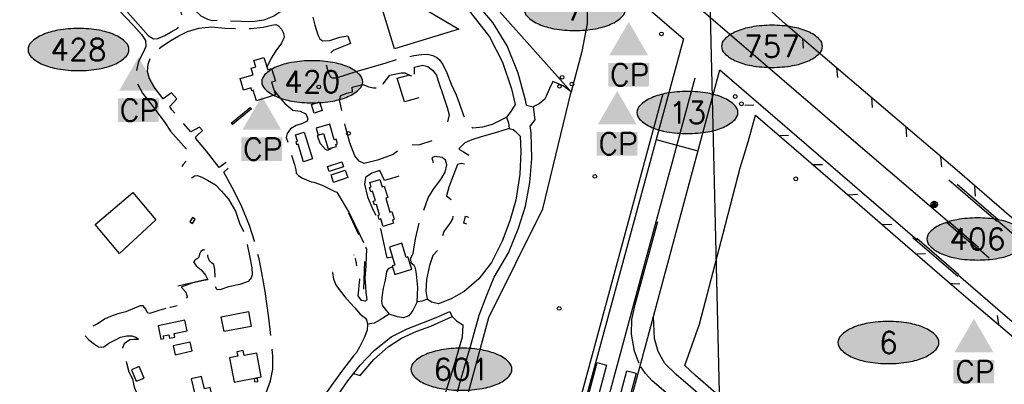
# Model space of a CAD drawing. Header units: feet. Extents: x 30669 to 99318, y 4696 to 26220.
# Tile 43 of 128: x 83898 to 86062, y 12652 to 13453. Entities that reach past the tile are written whole.
import ezdxf
from ezdxf.enums import TextEntityAlignment as Align

# ---------------------------------------------------------------- set-up
doc = ezdxf.new("R2010")
doc.units = ezdxf.units.FT
doc.header["$LTSCALE"] = 600
doc.header["$MEASUREMENT"] = 0
doc.linetypes.add('AERO5', pattern=[0.35, 0.3, -0.05])
doc.linetypes.add('DASHED', pattern=[0.75, 0.5, -0.25])
doc.layers.get('0').update_dxf_attribs({"linetype": 'CONTINUOUS'})
for name, color, linetype in [('ALAImisc', 253, 'CONTINUOUS'), ('ELIF', 253, 'CONTINUOUS'), ('ELIG', 253, 'CONTINUOUS'), ('ELIST', 2, 'CONTINUOUS'), ('ELRGOV', 1, 'CONTINUOUS'), ('ELYSP', 251, 'CONTINUOUS'), ('ELYSU', 251, 'CONTINUOUS'), ('EMASK', 155, 'CONTINUOUS'), ('ESPH', 2, 'CONTINUOUS'), ('ESRGOV', 2, 'CONTINUOUS'), ('ESRP', 2, 'CONTINUOUS'), ('S--2', 2, 'CONTINUOUS')]:
    doc.layers.add(name, color=color, linetype=linetype)
doc.styles.add('L80', font='simplex', dxfattribs={"height": 48})
doc.styles.add('ROMANS', font='simplex.shx', dxfattribs={"height": 0.14})
doc.linetypes.add('BRL_LINE', pattern='A,12.5,-5,["BRL",ROMANS,S=2.5,R=0,X=-2.5,Y=-1.25],-7.5,12.5,-6.25,12.5,-6.25', length=62.5)

# ---------------------------------------------------------------- blocks, each defined once
blk = doc.blocks.new('MISC-OBJECT')
blk.add_circle((0, 0), 0.54)
blk = doc.blocks.new('Ovalid')
at = {"layer": 'EMASK'}
h = blk.add_hatch(color=256, dxfattribs=at)
edge = h.paths.add_edge_path()
edge.add_arc((0.1493, 0), 0.0355, 0, 44.8308)
edge.add_arc((0.0788, -0.0701), 0.135, 44.8308, 67.3801)
edge.add_arc((0.0313, -0.184), 0.2583, 67.3801, 80.2078)
edge.add_arc((0, -0.3655), 0.4425, 80.2078, 90)
edge.add_arc((0, -0.3655), 0.4425, 90, 99.7922)
edge.add_arc((-0.0313, -0.184), 0.2583, 99.7922, 112.6199)
edge.add_arc((-0.0788, -0.0701), 0.135, 112.6199, 135.1692)
edge.add_arc((-0.1493, 0), 0.0355, 135.1692, 180)
edge.add_arc((-0.1493, 0), 0.0355, 180, 224.8308)
edge.add_arc((-0.0788, 0.0701), 0.135, 224.8308, 247.3801)
edge.add_arc((-0.0313, 0.184), 0.2583, 247.3801, 260.2078)
edge.add_arc((0, 0.3655), 0.4425, 260.2078, 270)
edge.add_arc((0, 0.3655), 0.4425, 270, 279.7922)
edge.add_arc((0.0313, 0.184), 0.2583, 279.7922, 292.6199)
edge.add_arc((0.0788, 0.0701), 0.135, 292.6199, 315.1692)
edge.add_arc((0.1493, 0), 0.0355, 315.1692, 360)
blk.add_lwpolyline([(0.1848, 0, 0.198145), (0.1745, 0.025, 0.098709), (0.1307, 0.0544, 0.05603), (0.0753, 0.0706, 0.042752), (0, 0.077, 0.042752), (-0.0753, 0.0706, 0.05603), (-0.1307, 0.0544, 0.098709), (-0.1745, 0.025, 0.198145), (-0.1848, 0, 0.198145), (-0.1745, -0.025, 0.098709), (-0.1307, -0.0544, 0.05603), (-0.0753, -0.0706, 0.042752), (0, -0.077, 0.042752), (0.0753, -0.0706, 0.05603), (0.1307, -0.0544, 0.098709), (0.1745, -0.025, 0.198145)], format="xyb", close=True)
at = {"style": 'L80'}
blk.add_attdef('ID', text='', height=0.08, dxfattribs=at).set_placement((0, 0), align=Align.MIDDLE)
blk = doc.blocks.new('STS_CP')
at = {"layer": 'EMASK'}
blk.add_solid([(-0.0749, -0.0691), (-0.0749, -0.1553), (0.0753, -0.0691), (0.0734, -0.1553)], dxfattribs=at)
at = {"layer": 'ESPH'}
blk.add_solid([(0, 0.0818), (0.0709, -0.0409), (-0.0709, -0.0409)], dxfattribs=at)
at = {"layer": 'ESPH', "style": 'L80'}
blk.add_text('CP', height=0.08, dxfattribs=at).set_placement((-0.0684, -0.152))

msp = doc.modelspace()

# ---------------------------------------------------------------- hatches: boundary and pattern name
at = {"layer": 'S--2', "linetype": 'BRL_LINE'}
h = msp.add_hatch(color=256, dxfattribs=at)
h.paths.add_polyline_path([(85907.4, 13054.5), (85903.9, 13048), (85907.6, 13047.5)])
h.paths.add_polyline_path([(85907.6, 13047.5), (85903.9, 13048), (85901.6, 13043.9), (85907.6, 13044.1)])
h.paths.add_polyline_path([(85912, 13046.9), (85907.6, 13047.5), (85907.6, 13044.1), (85913.7, 13044.2)])
h.paths.add_polyline_path([(85907.4, 13054.5), (85907.6, 13047.5), (85912, 13046.9)])

# ---------------------------------------------------------------- linework, layer by layer
at = {"layer": 'ALAImisc', "linetype": 'Continuous', "elevation": -54.7, "flags": 128}
for points in [[(85399.4, 13569.5), (85399.4, 13569.5), (84173.6, 14622.5), (83946.6, 14817.7), (82953.1, 15672.1), (82857.6, 15561.2), (83860.2, 14697.9), (84059.4, 14526.5), (85356.5, 13411.5)], [(85356.5, 13411.5), (84854.4, 11561.7)], [(85620.6, 13390.5), (85618.9, 13411.1)], [(86769.2, 11436.5), (85981.7, 12112.3), (85876, 12208.6), (85795.7, 12281.5), (85680.4, 12380.6), (85628.3, 12425.4), (85537, 12504), (85372.1, 12646.7), (85340.3, 12674), (85315.9, 12697.8), (85300.8, 12724.3), (85293, 12753.2), (85290.4, 12801.7), (85436.3, 13342.9), (85869.9, 12969.6)], [(85695.6, 13326.2), (85693.8, 13347.6)], [(84984.7, 11857.9), (85016.6, 11975.5), (85037.5, 12051.2), (85069, 12168.5), (85096.7, 12269.8), (85121.6, 12361.4), (85172.6, 12552.8), (85225.2, 12747.2), (85277.2, 12940), (85330, 13133.1), (85382.6, 13325.6)], [(85310.9, 13290.1), (84843, 11562.9), (84959.1, 11531.7), (85212.8, 12466.4), (85236.3, 12507.4), (85275.1, 12532), (85324.2, 12535), (85370.3, 12517)], [(85511.3, 13265.3), (85491.1, 13264.5)], [(85772, 13260.3), (85770.2, 13282.4)], [(85587.5, 13199), (85569.2, 13198.3)], [(85847.7, 13196.3), (85846, 13217.7)], [(85296.5, 13190.3), (85388.3, 13164.9)], [(85662.1, 13134.8), (85641.6, 13134.1)], [(85924.1, 13129.8), (85922.3, 13151.9)], [(86045.5, 13010.1), (86023.2, 13029.2), (85939.7, 13100.9)], [(86048, 13013.7), (85957.6, 13091.4)], [(85739.2, 13069), (85718.6, 13068.2)], [(85998.4, 13065.5), (85996.7, 13086.7)], [(85259.2, 12697.8), (85249, 12724.9), (85242.2, 12762.8), (85242.8, 12794.7), (85250.5, 12827.9), (85300.2, 13010.3)], [(85814.5, 13003.5), (85793.5, 13002.8)], [(86002.4, 12949.8), (85935.5, 13007.4), (85938.6, 13010.9), (86005.1, 12953.6)], [(86046.7, 13011.9), (86437.4, 12676), (87056.7, 12143.7), (87685.4, 11602.9), (88128.8, 11221.3), (88220.9, 11142.1), (89403.9, 10125.2), (89357.8, 10070.3), (89309.1, 10012.9), (88135.3, 11021.5), (88040.3, 11103.1), (87455.2, 11606.1)], [(85959.4, 12889.5), (85860.9, 12974.3)], [(85961.9, 12893), (85869.1, 12972.8)], [(85888.2, 12939.1), (85869.4, 12938.4)], [(86003.8, 12951.7), (86028.6, 12930.2)], [(85943.5, 12873.9), (85948.5, 12874.2)], [(85946, 12870.7), (85945.1, 12870.6), (85943.5, 12873.9), (85943.5, 12873.9)], [(85963.8, 12873.4), (85947.2, 12872.4)], [(87267.6, 11767.1), (86841.8, 12131.8), (86143.2, 12734), (85960.7, 12891.3)], [(84854.4, 11561.7), (84948.6, 11535.8), (85290.4, 12801.7)], [(86045.5, 12803.5), (86048.7, 12784.7)], [(85381.9, 12579.2), (85323.1, 12630.1), (85288.1, 12660.4), (85273.4, 12676), (85262.9, 12690.6)]]:
    msp.add_lwpolyline(points, dxfattribs=at)
at = {"layer": 'ALAImisc', "linetype": 'DASHED', "ltscale": 30, "elevation": -54.7, "flags": 128}
msp.add_lwpolyline([(85941.5, 13006.4), (85725.3, 13191.3), (85572.6, 13322.6), (85422.2, 13452.5), (85270.1, 13583.1), (85118.9, 13713.3), (84966.9, 13843.9), (84815.6, 13973.8), (84663.7, 14104.5), (84512.4, 14234.5), (84360.4, 14365.1), (84208.8, 14495.4), (84057.7, 14625.5), (83913.1, 14749.6), (83906, 14755.7), (83754.3, 14886.7), (83602.9, 15016.8), (83450.7, 15147.4), (83602.9, 15016.8), (83214.1, 15350.9)], dxfattribs=at)
at = {"layer": 'ALAImisc', "linetype": 'Continuous', "elevation": -54.7, "flags": 128}
for points in [[(85187.3, 12694.6), (85148.4, 12548.7), (85127.9, 12554.1), (85166.8, 12700), (85187.3, 12694.6)], [(85252.4, 12677), (85213.5, 12531.1), (85193.1, 12536.5), (85232, 12682.4), (85252.4, 12677)]]:
    msp.add_lwpolyline(points, close=True, dxfattribs=at)
at = {"layer": 'ELIF', "linetype": 'Continuous', "elevation": -54.7, "flags": 128}
for points in [[(85620.5, 11175.8), (85570.2, 10988.8), (85458.6, 10773), (84995.8, 10821.9), (84958, 10826), (84921, 10830.3), (84910.2, 10831.2), (84678.1, 10887), (84646, 10902.7), (84597.2, 10934.2), (84578.2, 10953.6), (84565.2, 10966.9), (84531.9, 11010.8), (84515.3, 11039.7), (84506.4, 11060.6), (84490.8, 11123.3), (84490.4, 11152.3), (84492.3, 11185.7), (84503, 11230.5), (84929, 12799.5), (85047.7, 13037.8), (85110.2, 13295), (84922.4, 13505.6)], [(84775, 13281.8), (84743.3, 13272.9), (84727.7, 13324.9), (84755.1, 13332.2)], [(84880.7, 13004.5), (84874.3, 13006.5), (84877.6, 13021.9), (84884.4, 13019.6)], [(84245.4, 12868.5), (84309.7, 12883.5)]]:
    msp.add_lwpolyline(points, dxfattribs=at)
for points in [[(84862.7, 13432.5), (84721.5, 13389), (84686.9, 13502.4), (84724, 13514.8), (84862.7, 13432.5)], [(84197.1, 13013.6), (84117.5, 12939.5), (84064, 13003.5), (84146.9, 13073.5), (84197.1, 13013.6)]]:
    msp.add_lwpolyline(points, close=True, dxfattribs=at)
at = {"layer": 'ELIG', "linetype": 'Continuous', "elevation": -54.7, "flags": 128}
for points in [[(84620.5, 13029), (84642.4, 12981.8)], [(84654.6, 12861.7), (84656.3, 12922.3)]]:
    msp.add_lwpolyline(points, dxfattribs=at)
at = {"layer": 'ELIST', "linetype": 'Continuous', "elevation": -54.7, "flags": 128}
for points in [[(84460.2, 13287.9), (84418.2, 13275.2), (84411.2, 13298.2), (84408.4, 13297.3), (84406.6, 13303.2), (84390.2, 13298.2), (84382.5, 13323.7), (84411.3, 13332.4), (84407.1, 13346.4), (84416.9, 13349.4), (84412.6, 13363.3), (84434.8, 13370), (84443, 13342.9), (84451.7, 13346.1), (84460.1, 13318.4), (84451.7, 13315.9), (84460.2, 13287.9)], [(84562.9, 13253.9), (84545.5, 13248.1), (84539.2, 13266.7), (84556.6, 13272.6), (84562.9, 13253.9)], [(84407.5, 13257.3), (84365.6, 13222.9), (84362.8, 13226.3), (84404.7, 13260.7), (84407.5, 13257.3)], [(84579.3, 13223.5), (84549.2, 13214.8), (84553.7, 13199.4), (84565.9, 13203), (84575.7, 13169.5), (84594.2, 13174.9), (84592.9, 13179.4), (84596.6, 13180.4), (84593.6, 13190.8), (84589.2, 13189.5), (84579.3, 13223.5)], [(84523.5, 13205.9), (84541.3, 13147.3), (84521.7, 13141.3), (84510.1, 13179.5), (84507.4, 13178.7), (84505.3, 13185.4), (84508.2, 13186.3), (84504.1, 13200), (84523.5, 13205.9)], [(84609.8, 13129.7), (84578.2, 13119.8), (84574.7, 13131), (84606.3, 13140.9), (84609.8, 13129.7)], [(84619, 13106.4), (84587.9, 13095.9), (84582.4, 13112.5), (84613.4, 13123), (84619, 13106.4)], [(84689.6, 13102.3), (84694.5, 13086.2), (84699.2, 13087.6), (84706.9, 13062.6), (84702.4, 13061.2), (84711.7, 13030.7), (84716.1, 13032.1), (84721.3, 13014.9), (84717.1, 13013.6), (84719.4, 13006.2), (84696.8, 12999.3), (84691.8, 13015.5), (84688.2, 13014.4), (84685.5, 13023.4), (84688.9, 13024.4), (84681.8, 13047.6), (84677.7, 13046.3), (84675.1, 13054.8), (84679.8, 13056.3), (84673.5, 13076.7), (84669.5, 13075.5), (84666.6, 13084.7), (84670.2, 13085.8), (84667.2, 13095.4), (84689.6, 13102.3)], [(84278.1, 13018.8), (84271.8, 13009.3), (84277.7, 13005.4), (84283.8, 13015), (84278.1, 13018.8)], [(84710.4, 12953.9), (84722.4, 12914), (84716.8, 12912.4), (84722.5, 12893.7), (84759.5, 12905.1), (84751.1, 12932.4), (84747.2, 12931.2), (84737.9, 12962.2), (84710.4, 12953.9)], [(84407, 12779.6), (84347.2, 12768.1), (84341, 12800.6), (84400.8, 12812.1), (84407, 12779.6)], [(84261.2, 12793.1), (84202.1, 12780.8), (84208.2, 12751.4), (84215.1, 12752.8), (84213.8, 12758.8), (84225.9, 12761.3), (84227.5, 12753.7), (84239.2, 12756.1), (84237.5, 12764.3), (84266, 12770.2), (84261.2, 12793.1)], [(84272.9, 12745.3), (84235.5, 12736.7), (84239.9, 12717.5), (84277.4, 12726.2), (84272.9, 12745.3)], [(84369.5, 12657.5), (84429, 12668.8), (84418.9, 12721.2), (84391.3, 12715.9), (84389.3, 12726.7), (84375.4, 12724), (84377.3, 12713.9), (84359.4, 12710.4), (84369.5, 12657.5)], [(84143.8, 12684.6), (84154.2, 12659.2), (84171.3, 12666.2), (84160.8, 12691.6), (84143.8, 12684.6)], [(84275.2, 12664.5), (84287.4, 12612.5), (84322.2, 12620.7), (84316.3, 12645.5), (84304.2, 12642.7), (84297.8, 12669.8), (84275.2, 12664.5)], [(84413.3, 12664.4), (84414.2, 12657.9), (84421.2, 12658.9), (84420.3, 12665.4), (84413.3, 12664.4)]]:
    msp.add_lwpolyline(points, close=True, dxfattribs=at)
at = {"layer": 'ELRGOV'}
msp.add_line((85446.4, 12179.6), (85415.4, 13498.2), dxfattribs=at)
at = {"layer": 'ELYSP', "linetype": 'Continuous', "elevation": -54.7, "flags": 128}
for points in [[(86092.9, 13005.5), (86061.4, 13032.5), (85957.6, 13121.7), (85796.4, 13259.5), (85657.4, 13377.7), (85580.9, 13443.2), (85529.4, 13489.2), (85560.9, 13576.1), (85580.8, 13584.9), (85617.1, 13680.3), (85662.6, 13868), (85718.1, 14068.6), (85787.2, 14321), (85895.6, 14728.1), (85961.5, 14958.3), (85961.5, 14958.3), (85993, 15080), (86004.9, 15126.2), (86042.1, 15266.3), (86072.4, 15382.3)], [(84679.5, 13636.8), (84711.8, 13612.5), (84782.9, 13559.3), (84844.6, 13510.5), (84888.7, 13469), (84930.6, 13415.2), (84959.1, 13359.9), (84978.8, 13301.6), (84986.9, 13266.6)], [(85011.6, 13265.4), (85009.6, 13276.6), (84993.4, 13335.8), (84969.2, 13395.5), (84937.7, 13447.1), (84898.7, 13492.3)], [(85145.3, 13495.9), (85144.9, 13445), (85133.2, 13383), (85110.2, 13295), (85091.9, 13307.6), (85069.2, 13317.5), (85062.5, 13301.9), (85052.1, 13278.7), (85039.3, 13268.5), (85026.6, 13262.1)], [(84986.9, 13266.6), (84977.1, 13251.8), (84967.7, 13239.1), (84972.3, 13226.7), (84973.4, 13214), (84982.7, 13211.8), (84987, 13208.7), (84997.6, 13197.6)], [(85011.6, 13265.4), (85026.6, 13262.1), (85030.2, 13233.5), (85020, 13220)], [(86119.6, 12029.5), (86010.1, 12124.2), (85894.2, 12229.9), (85793.1, 12320.5), (85654.1, 12439.7), (85644.4, 12448), (85552.6, 12526.9), (85444.5, 12618.2), (85383.1, 12671.6), (85359.4, 12693.5), (85391.5, 12784.6), (85444.1, 12983.8), (85481.1, 13128.2), (85498.6, 13185.3), (85515.2, 13243.5), (85599.2, 13171.2), (85732.3, 13055.9), (85816.3, 12982.9), (85946.2, 12871), (85976.9, 12844.4), (86111.2, 12731.1)], [(84839.7, 12558.9), (84865.1, 12654.8), (84890.8, 12743.2), (84908, 12804.2), (84924.7, 12848), (84941, 12887.8), (84972.4, 12941.4), (84994.4, 12995.3), (85009.6, 13043.9), (85018.9, 13095.3), (85023.4, 13148.2), (85022.3, 13204.6), (85020, 13220)], [(84997.6, 13197.6), (84999.3, 13163.9), (84997.3, 13113.6), (84988, 13056.9), (84975.3, 13011.2), (84958.3, 12966.9), (84934.7, 12920.2), (84906.6, 12884), (84874.8, 12856.6), (84846.3, 12840.5), (84818.3, 12828.9)], [(84818.3, 12828.9), (84802.8, 12833.1), (84793.8, 12839.4), (84782.5, 12835.2), (84771.5, 12833.3), (84762.1, 12814.8), (84752.9, 12802.7)], [(84589.7, 12617.8), (84619.5, 12660), (84646.2, 12694.7), (84677, 12726.8), (84714.7, 12756.5), (84749.7, 12774.4), (84785.1, 12788.4), (84812.9, 12799), (84843.5, 12812.4), (84848, 12802.3), (84857.8, 12791.7), (84871.9, 12782.9), (84870.1, 12756.2), (84854.4, 12700.3), (84830.5, 12625)], [(84631.9, 12676.2), (84646.3, 12671.7), (84676.3, 12707.3), (84707.6, 12734.9), (84736.9, 12753.7), (84771, 12769.1), (84801.4, 12780.1), (84848.7, 12801.6)], [(84741.8, 12798.1), (84728.4, 12800.6), (84710.2, 12806.4), (84690.2, 12793.8), (84676.8, 12786.7), (84662.6, 12784.5), (84661.4, 12771.4), (84655.2, 12754.2), (84645, 12734.1), (84638.4, 12722.5)], [(84752.9, 12802.7), (84741.8, 12798.1)], [(84638.4, 12722.5), (84631.5, 12715.2), (84605.3, 12680.6), (84582.3, 12649), (84561.8, 12620.1), (84543.9, 12595.5), (84525.5, 12572.5), (84505.3, 12552.1), (84485.1, 12538.7), (84458.4, 12525.5)]]:
    msp.add_lwpolyline(points, dxfattribs=at)
at = {"layer": 'ELYSU', "linetype": 'AERO5', "elevation": -54.7, "flags": 128}
for points in [[(84445.6, 13498), (84450.7, 13496.6), (84460.5, 13496.8), (84468.9, 13495), (84477.1, 13493.6), (84485.7, 13489.1), (84482.4, 13481.4), (84474.2, 13473), (84456.4, 13461.3), (84434.8, 13452), (84409.7, 13448.7), (84384.7, 13449.2), (84359.6, 13450), (84336.6, 13451.3), (84321.5, 13450.9), (84311.3, 13453.6), (84297, 13460.7), (84282, 13474.8), (84263.4, 13498.5), (84230.6, 13540.5), (84204.9, 13572.1), (84178.7, 13598.2), (84153.3, 13621.3), (84140.9, 13632.6), (84133.5, 13639.6), (84126.9, 13646.3), (84119.8, 13651.4), (84104.8, 13660.2), (84087.6, 13667.8), (84065, 13672.8), (84046.3, 13667.5), (84032.2, 13656.9), (84015.9, 13640.9), (84009, 13625.2), (84009.8, 13605.4), (84009.1, 13596.3), (84003.5, 13589.2), (83996, 13583.2), (83996.3, 13576.1), (83997.7, 13568.9), (84010.9, 13564.7), (84021.8, 13555.5), (84031, 13546.9), (84050.6, 13538.7), (84062.5, 13529.6), (84072.2, 13520.5), (84085.9, 13506.3), (84106.1, 13485.1), (84119.1, 13471.4), (84130.9, 13459), (84147.9, 13440.3), (84166, 13420.5), (84174.9, 13407.3), (84175.6, 13394.4), (84169.1, 13381.1), (84158.9, 13361.3), (84154.3, 13340.1), (84153.4, 13319.3), (84168.3, 13291.7), (84191.3, 13262.1), (84217.2, 13227.1), (84229.6, 13208.6), (84264.5, 13169.1), (84271.6, 13155.8), (84268.1, 13147.9), (84256.8, 13134.4), (84254.7, 13131.1)], [(84655.3, 13628.9), (84645.2, 13616.8), (84630.6, 13596), (84614, 13574.5), (84591.3, 13548.5), (84569.8, 13527), (84554.4, 13507.7), (84544.4, 13489.8), (84540.5, 13465.2), (84546.3, 13441.1), (84553.5, 13419.8), (84557.8, 13411), (84563.6, 13406.8), (84579.3, 13407.7), (84601.5, 13414.6), (84619, 13418.1), (84624.7, 13401), (84587.1, 13385.3), (84577.5, 13376.7), (84572.5, 13368.4), (84571.2, 13355.7), (84576, 13338.1), (84580.1, 13328.7), (84584.7, 13325.5), (84594, 13325.3), (84637.5, 13339.5), (84703.2, 13358.3), (84734.9, 13368.4), (84764, 13374.5), (84780.8, 13376.7)], [(84420.2, 12556.1), (84417.7, 12573.2), (84424.6, 12598.1), (84437.6, 12628), (84449, 12660.3), (84454.4, 12685.5), (84454, 12713.9), (84450.7, 12750.7), (84445.3, 12798.5), (84437.4, 12856.6), (84430.2, 12897.6), (84424, 12927.9), (84414, 12966.7), (84403.3, 13001.1), (84384.9, 13045.6), (84365.1, 13084.4), (84346.5, 13118.5), (84364.9, 13135.3), (84357.7, 13143.6), (84336.6, 13128.3), (84308.5, 13164.7), (84285.3, 13192.4), (84285.5, 13196.2), (84299.5, 13209.6), (84293.1, 13217.2), (84274.1, 13207), (84249.6, 13235), (84232.7, 13255.3), (84227.9, 13262.9), (84243.3, 13279.6), (84231.5, 13292.6), (84213.6, 13279.7), (84193.7, 13305), (84183.6, 13323.1), (84178.7, 13339.1), (84180.1, 13355.3), (84185.7, 13370.1), (84197.2, 13384.3), (84211, 13395.2), (84230.2, 13407.8), (84247.6, 13417.4), (84267.1, 13427.3), (84292.1, 13434.7), (84319.5, 13437.6), (84349.9, 13434.9), (84384.2, 13432.9), (84406.2, 13433.8), (84433, 13437), (84451.8, 13441.5), (84461.2, 13442.3), (84466.8, 13439.4), (84473.1, 13432.1), (84478, 13423.6), (84479.3, 13414.9), (84473.5, 13401.9), (84460.9, 13385.1), (84450.4, 13368.5), (84441.2, 13348.7)], [(84780.8, 13376.7), (84794.4, 13377.2), (84805.9, 13374.4), (84814.6, 13370.1), (84820.4, 13365.4), (84827.9, 13355.1), (84836.5, 13336.7), (84846.4, 13311.9), (84856.9, 13287.9), (84864.8, 13268.7), (84872.6, 13245), (84877.9, 13229.1), (84883.1, 13221.9), (84894.1, 13215.9), (84916.1, 13217.9), (84937.1, 13223.8), (84967.7, 13239.1)], [(84765.5, 13333.5), (84765.5, 13349.1), (84783, 13353.7), (84795, 13350.2), (84805.5, 13342.1), (84813.6, 13331.4), (84817.2, 13321.3), (84829.1, 13284.8), (84837.2, 13260.3), (84841.7, 13244), (84837, 13223.8), (84829.8, 13209.1), (84829.6, 13208.9)], [(84696, 13312.2), (84696.5, 13312.7), (84711.1, 13331.3), (84736.1, 13336.5), (84744.6, 13336.3), (84754.9, 13331.3), (84758.8, 13330.1)], [(84727.9, 13164.7), (84719, 13157.1), (84684.4, 13144.6), (84654.9, 13137.6), (84643.8, 13142.2), (84634.8, 13154), (84623.7, 13183), (84615.1, 13214.8), (84606.7, 13249.3), (84601, 13278.1), (84603.6, 13286.4), (84616.9, 13291.5), (84629.1, 13295), (84628.6, 13304.9), (84652.2, 13311.1), (84665.3, 13305.8), (84675.4, 13303.3), (84681.3, 13303.7)], [(84457.1, 13298), (84470.5, 13281.1), (84480.7, 13269.4), (84498.1, 13254.4), (84514.7, 13252.5), (84526.6, 13246.3), (84531.6, 13235.3), (84529.6, 13230.3), (84519.6, 13225.2), (84505.3, 13220.8), (84493.2, 13213.5), (84486.2, 13203), (84483.8, 13194.2), (84488.5, 13181.2), (84492.5, 13164.1), (84501.9, 13135.4), (84504.7, 13123.3), (84505.9, 13116.4), (84510.5, 13111), (84518, 13106), (84528.2, 13101.5), (84538.3, 13096.9), (84544.6, 13096.7), (84562.8, 13090.1), (84590.3, 13076.2), (84595.2, 13074.4)], [(84582.7, 13171.6), (84580.1, 13168.8), (84574.4, 13166.1), (84569.8, 13168.1), (84559.4, 13180.5), (84554.8, 13191.2), (84552.3, 13197.9), (84553.6, 13199.8)], [(84973.4, 13214), (84945.5, 13205.1), (84911.8, 13195.8), (84891.5, 13189.6), (84876.5, 13183), (84864.1, 13170.6), (84862.8, 13168.8), (84873.2, 13162.9), (84885.1, 13155.5)], [(84803.5, 13187.2), (84776.5, 13178.1), (84760.8, 13177.8)], [(84771.5, 12833.3), (84772.7, 12865.2), (84770.1, 12894.1), (84767.7, 12907.8), (84764.6, 12913.6), (84759.3, 12918.1), (84756.6, 12929), (84762.5, 12940), (84764.2, 12949.6), (84768, 12972), (84774.9, 13003.2), (84785.1, 13031.1), (84795.4, 13061.7), (84807.1, 13081.2), (84823.7, 13102.5), (84832.8, 13118.1), (84837, 13134.8), (84833.6, 13144.4), (84826.6, 13150.4), (84810, 13152.8), (84804, 13150), (84806.8, 13139.4)], [(84875.6, 13135.7), (84869.2, 13137.6), (84860.1, 13135), (84850.7, 13110.6), (84840.7, 13085.1), (84835.8, 13066.4), (84846.5, 13058.6)], [(84276, 13105.4), (84276.5, 13105.9), (84282, 13110.1), (84288.6, 13111.1), (84298.2, 13107.4), (84311, 13101.1), (84328.6, 13090.8), (84341.8, 13076.6), (84356.8, 13059.2), (84372, 13032.4), (84381.3, 13006.5), (84391, 12985.8), (84398.2, 12959.8), (84403.2, 12934.3), (84408.5, 12908.3), (84408.8, 12893), (84406.4, 12886.5), (84400.1, 12878.3), (84381.7, 12871.7), (84357.1, 12866.2), (84339.9, 12861), (84331.9, 12860.2), (84328.7, 12866.8)], [(84731.5, 13109.5), (84722.6, 13106.3), (84699.6, 13100.1), (84689.4, 13121.8), (84671.8, 13116.2), (84658.3, 13106.4), (84655.7, 13092.3), (84662.4, 13064), (84673.5, 13037.5), (84683.9, 13016.4), (84690.9, 12993.8), (84695.7, 12970.6), (84702.3, 12939.6), (84704.8, 12930.2), (84716.9, 12932.2)], [(84595.2, 13074.4), (84621.8, 13029), (84645.9, 12979.3), (84653.7, 12963.8)], [(84849.7, 13021.8), (84849.3, 13015.5), (84843.8, 13007.1), (84830.2, 12988.2), (84827.3, 12978.8)], [(84304.7, 12946.9), (84301.9, 12947.5), (84296.3, 12943.8), (84293, 12937.9), (84292, 12932), (84288.7, 12928.9), (84284.3, 12926.7), (84280, 12921.2), (84286, 12912.8), (84296.8, 12903.8), (84306.2, 12891.8), (84311.8, 12881.9), (84303, 12880.6), (84276.3, 12874.3), (84253, 12865.5), (84256, 12862.7), (84262.9, 12854.9), (84265.9, 12844.7), (84262.4, 12830.7), (84254.2, 12826.9), (84229.7, 12821.3), (84227.9, 12820.9)], [(84327.8, 12888), (84327.2, 12904.6), (84324.9, 12915.3), (84319.6, 12918.9), (84315.3, 12923.8), (84312.2, 12930.6), (84311.8, 12934.7), (84311.4, 12937.1)], [(84657.8, 12954.1), (84659.8, 12949.3), (84659.3, 12934.1), (84658.7, 12912), (84656.7, 12885.6), (84657.6, 12866.9), (84658.4, 12854.2), (84659.8, 12843.9), (84660.9, 12838), (84658.2, 12834.7), (84649.3, 12836.5), (84642.2, 12846.9), (84643.5, 12859.6), (84644.4, 12870.5), (84645.3, 12881.9), (84642.1, 12890), (84639.3, 12900.2), (84638.3, 12918.3), (84636, 12929.1), (84635.7, 12929.8)], [(84816.1, 12946.2), (84805.8, 12935.5), (84798.9, 12913.5), (84792.2, 12882.9), (84790.4, 12856.7), (84793.8, 12839.4)], [(84632.8, 12936.1), (84632.7, 12936.4), (84632.6, 12936.4)], [(84585.9, 12898.1), (84585.7, 12897.9), (84587.8, 12883), (84593.7, 12869.3), (84603.2, 12857), (84612.6, 12844.9), (84624.1, 12831.6), (84634.5, 12820.1), (84646.5, 12806.3), (84651.9, 12802.1), (84657.9, 12797.9), (84660.2, 12793.8), (84662.6, 12784.5)], [(84717.3, 12910.8), (84708.1, 12906.2), (84704.3, 12900), (84701.4, 12881.3), (84696.9, 12863.3), (84694.3, 12848.8), (84692.8, 12835.1), (84694.5, 12826.3), (84700.6, 12817.9), (84710.2, 12806.4)], [(84219.1, 12818.6), (84203.9, 12814.7), (84184.3, 12807.9), (84179.3, 12809.6), (84175.3, 12817.7), (84169.2, 12824.5), (84162.6, 12824.6), (84150.6, 12819.7), (84131.6, 12811.6), (84113.7, 12807.3), (84097.8, 12801.5), (84085.9, 12796), (84069.2, 12785.1), (84056.3, 12778.4), (84042.6, 12766.3), (84040.3, 12760.5), (84050.2, 12750.2), (84062.2, 12740.3), (84071.3, 12734.9), (84077.9, 12733.7), (84083.2, 12734.8), (84094.2, 12742.5), (84109.9, 12751), (84119.5, 12756), (84133.6, 12759.2), (84144.9, 12759.2), (84153, 12756.2), (84159.5, 12751.5), (84157.4, 12750.8), (84148.9, 12751.2), (84140.5, 12750.2), (84127.6, 12741.3), (84123.9, 12732.7), (84127.3, 12718.4), (84132.9, 12699.6), (84138.3, 12679.6), (84145.7, 12664.6), (84150, 12645.9), (84159.9, 12622.7), (84167.5, 12611.3), (84176.7, 12604), (84181.9, 12599), (84180.8, 12593.4), (84171.9, 12584), (84166, 12573.3), (84164.9, 12561.8), (84170.7, 12547), (84175.4, 12536.3), (84180.7, 12526.7), (84187.7, 12518.7), (84194.2, 12512.9), (84201.9, 12506.2), (84210.5, 12494.2), (84222.5, 12477.7), (84231.4, 12467.4), (84245.6, 12455.5), (84258.2, 12440.1), (84266, 12429.2), (84271.1, 12418.4), (84272.7, 12409.1), (84276.4, 12397), (84278.8, 12386.6), (84284.3, 12374.1), (84294.8, 12360.4), (84309.6, 12339.9)]]:
    msp.add_lwpolyline(points, dxfattribs=at)
msp.add_lwpolyline([(84118.9, 13570.6), (84118.1, 13578.4), (84114.5, 13585.2), (84109.6, 13588.3), (84103.1, 13588.6), (84095.9, 13587.7), (84089.6, 13587.2), (84085.7, 13587.6), (84079.5, 13592.4), (84076.8, 13597.4), (84082.7, 13599.8), (84094.4, 13601.8), (84109.4, 13603.8), (84120.1, 13606.6), (84125.7, 13610.8), (84128.8, 13616.7), (84128.7, 13621.2), (84123.7, 13627.8), (84107.2, 13642), (84090.9, 13652.1), (84070, 13659.1), (84056.2, 13657.4), (84042.3, 13650.5), (84032.4, 13640.6), (84024, 13630), (84020.1, 13615.8), (84019.4, 13599.8), (84024.6, 13582.1), (84035.6, 13570.2), (84053.4, 13552.6), (84071.3, 13536.6), (84087.6, 13522.3), (84102.5, 13506), (84129.3, 13476.1), (84158.3, 13443.2), (84180.4, 13418.4), (84192.1, 13411.3), (84201.5, 13412), (84216.9, 13418.8), (84231, 13426.7), (84245.5, 13434.7), (84252.8, 13444.1), (84255.1, 13460), (84251, 13478.2), (84239.6, 13497.7), (84226.5, 13517.8), (84209.6, 13534.4), (84199.9, 13540.1), (84191.8, 13543.7), (84185.5, 13551.5), (84177.3, 13563.5), (84172.6, 13568), (84164.9, 13568.6), (84148.9, 13563.5), (84135.7, 13555.3), (84129.7, 13551.9), (84125.4, 13550.5), (84122.2, 13558.3), (84119.8, 13564.5)], close=True, dxfattribs=at)
at = {"layer": 'S--2', "linetype": 'BRL_LINE', "elevation": -54.7}
msp.add_lwpolyline([(85907.4, 13054.5), (85901.6, 13043.9), (85913.7, 13044.2)], close=True, dxfattribs=at)
at = {"layer": 'S--2', "linetype": 'BRL_LINE'}
msp.add_circle((85907.6, 13047.5, -54.7), 6.97, dxfattribs=at)

# ---------------------------------------------------------------- block references
at = {"layer": 'ALAImisc', "linetype": 'Continuous', "xscale": 7.499984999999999, "yscale": 7.499984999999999, "zscale": 7.499984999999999, "rotation": 1.310350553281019}
for p in [(85308.1, 13422, -54.7), (85089.8, 13326.9, -54.7), (84555.2, 13305.6, -54.7), (85084.5, 13306.9, -54.7), (85111.6, 13311.8, -54.7), (85470.2, 13284.5, -54.7), (85483.9, 13268.4, -54.7), (84620.6, 13203.4, -54.7), (85162, 13108.9, -54.7), (85603.2, 13103.7, -54.7), (85083.4, 12819.2, -54.7)]:
    msp.add_blockref('MISC-OBJECT', p, dxfattribs=at)
at = {"layer": 'ESPH', "xscale": 600, "yscale": 600, "zscale": 600}
for p, rotation, values in [((85117.9, 13475.7), 2.30822483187e-05, {'ID': '7'}), ((84027.4, 13387.6), 2.30822483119e-05, {'ID': '428'}), ((84540.9, 13316.9), 2.30822483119e-05, {'ID': '420'}), ((86002.5, 12971.6), 2.3082248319e-05, {'ID': '406'}), ((85806.9, 12744.1), 2.3082248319e-05, {'ID': '6'})]:
    msp.add_blockref('Ovalid', p, dxfattribs=dict(at, rotation=rotation)).add_auto_attribs(values)
for p in [(85236.4, 13399.4), (84159.2, 13321.6), (84430.2, 13236.2), (85211.1, 13247.9), (85994.8, 12747.5)]:
    msp.add_blockref('STS_CP', p, dxfattribs=at)
at = {"layer": 'ESRGOV', "xscale": 600, "yscale": 600, "zscale": 600}
for p, rotation, values in [((85365.3, 13249.3), 2.30822483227e-05, {'ID': '13'}), ((84868.8, 12685.5), 2.30822483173e-05, {'ID': '601'})]:
    msp.add_blockref('Ovalid', p, dxfattribs=dict(at, rotation=rotation)).add_auto_attribs(values)
at = {"layer": 'ESRP', "xscale": 600, "yscale": 600, "zscale": 600, "rotation": 2.3082248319e-05}
msp.add_blockref('Ovalid', (85551.1, 13394.7, 54.7), dxfattribs=at).add_auto_attribs({'ID': '757'})

doc.saveas('drawing.dxf')
